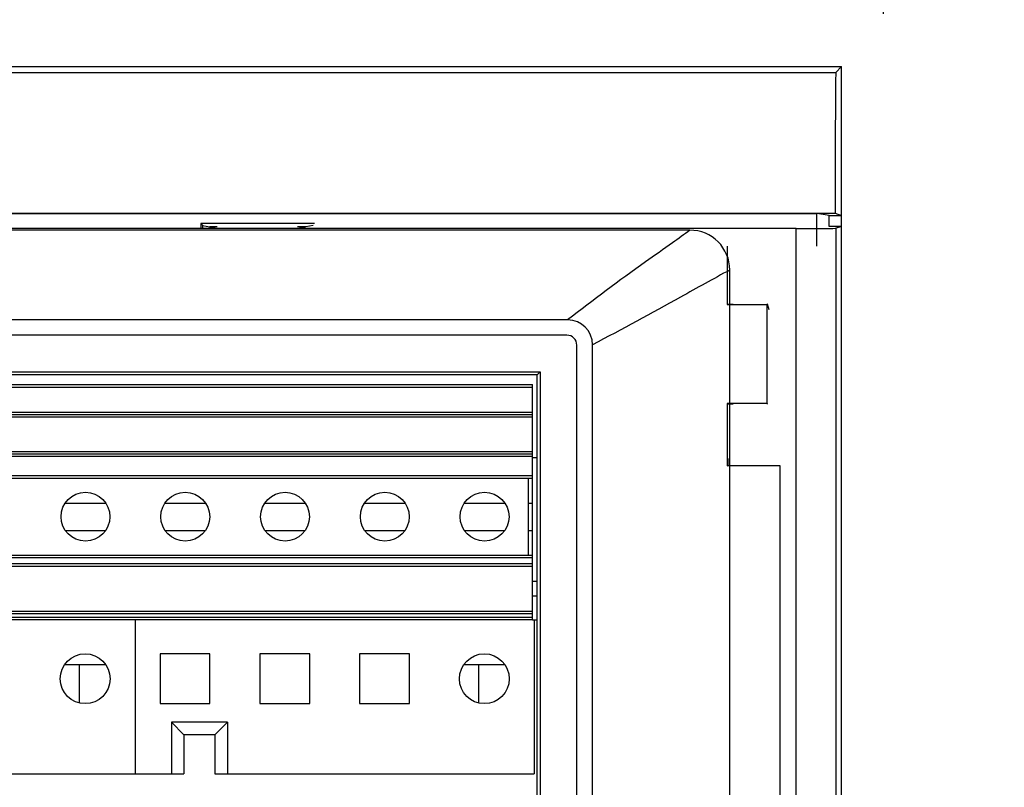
# Model space of a CAD drawing. Header units: inches. Extents: x 0 to 34, y 0 to 22.
# Tile 17 of 116: x 8.592 to 9.579, y 12.446 to 13.216. Entities that reach past the tile are written whole.
import ezdxf

# ---------------------------------------------------------------- set-up
doc = ezdxf.new("R2010")
doc.units = ezdxf.units.IN
doc.header["$LTSCALE"] = 1.87
doc.header["$MEASUREMENT"] = 0
doc.layers.get('0').update_dxf_attribs({"linetype": 'CONTINUOUS'})
doc.layers.add('02___PRT_ALL_AXES', color=7, linetype='CONTINUOUS')
doc.layers.add('DIMENSIONS', color=7, linetype='CONTINUOUS')
doc.styles.get("Standard").update_dxf_attribs({"font": 'txt', "width": 0.8})
doc.dimstyles.new('DIMSTYLE_2', dxfattribs={"dimtxt": 0.125, "dimasz": 0.18, "dimexe": 0.125, "dimexo": 0.0625, "dimgap": 0.0625, "dimtad": 0, "dimtih": 1, "dimtoh": 1, "dimzin": 4, "dimdsep": 46, "dimtxsty": 'STANDARD', "dimblk": '_FILLED', "dimblk1": '_FILLED', "dimblk2": '_FILLED', "dimcen": 0.09, "dimazin": 1, "dimtp": 0.01, "dimtm": 0.01, "dimtfac": 1, "dimtofl": 0, "dimtmove": 0, "dimatfit": 3, "dimldrblk": '_FILLED', "dimfxl": 1, "dimtolj": 1, "dimtzin": 4, "dimarcsym": 0})

# ---------------------------------------------------------------- blocks, each defined once
blk = doc.blocks.new('_FILLED')
at = {"color": 0, "linetype": 'BYBLOCK'}
blk.add_solid([(0, 0), (-1, 0.1736), (-1, -0.1736)], dxfattribs=at)
blk = doc.blocks.new('*D1')
at = {"layer": 'DIMENSIONS', "color": 2, "linetype": 'CONTINUOUS'}
for p, q in [((9.4578, 13.22172), (9.4578, 14.9492)), ((10.3328, 14.1367), (10.3328, 14.9492)), ((9.4578, 14.8242), (9.0978, 14.8242)), ((10.3328, 14.8242), (10.69743, 14.8242))]:
    blk.add_line(p, q, dxfattribs=at)
at = {"layer": 'DIMENSIONS', "color": 2, "linetype": 'CONTINUOUS', "xscale": 0.18, "yscale": 0.18, "zscale": 0.18}
blk.add_blockref('_FILLED', (9.4578, 14.8242), dxfattribs=at)
at = {"layer": 'DIMENSIONS', "color": 2, "linetype": 'CONTINUOUS', "xscale": 0.18, "yscale": 0.18, "zscale": 0.18, "rotation": 180}
blk.add_blockref('_FILLED', (10.3328, 14.8242), dxfattribs=at)
at = {"layer": 'DIMENSIONS', "color": 2, "linetype": 'CONTINUOUS', "insert": (10.75993, 14.8867), "char_height": 0.125, "width": 1.425, "attachment_point": 1, "line_spacing_factor": 0.9}
blk.add_mtext('3X 1.75{\\ftxt.shx;\\W1.000000;\\H0.125000; }[44.5]', dxfattribs=at)

msp = doc.modelspace()

# ---------------------------------------------------------------- linework, layer by layer
at = {"color": 7, "linetype": 'CONTINUOUS'}
for p, q in [((4.35579, 13.16882), (9.41579, 13.16882)), ((9.40991, 13.16295), (9.41579, 13.16882)), ((9.41579, 13.01964), (9.41579, 13.16882)), ((4.36167, 13.16295), (9.40991, 13.16295)), ((4.36227, 13.0218), (9.40931, 13.0218)), ((4.38047, 13.02167), (9.3911, 13.02167)), ((9.40329, 13.01964), (9.3911, 13.02167)), ((9.3911, 12.98882), (9.3911, 13.02167)), ((9.40329, 13.01964), (9.41579, 13.01964)), ((9.40329, 13.0084), (9.40329, 13.01964)), ((9.40931, 13.0218), (9.41579, 13.01964)), ((9.37034, 13.00639), (4.40124, 13.00639)), ((8.88774, 13.01132), (8.77384, 13.01132)), ((8.77384, 13.01132), (8.77384, 13.00652)), ((8.77541, 13.00975), (8.77384, 13.01132)), ((8.77541, 13.00975), (8.77541, 13.00652)), ((8.77541, 13.00958), (8.78276, 13.00811)), ((8.79001, 13.00814), (8.78029, 13.00652)), ((8.78983, 13.00811), (8.78276, 13.00811)), ((8.88029, 13.00652), (8.87057, 13.00814)), ((8.87882, 13.00811), (8.87075, 13.00811)), ((8.88617, 13.00958), (8.87882, 13.00811)), ((9.37034, 9.84689), (9.37034, 13.00639)), ((9.40424, 13.00855), (9.40329, 13.0084)), ((9.41579, 13.00855), (9.40424, 13.00855)), ((9.41579, 13.00855), (9.41033, 13.00673)), ((9.41033, 9.84655), (9.41033, 13.00673)), ((9.41579, 9.84473), (9.41579, 13.00855)), ((9.26379, 13.00482), (6.15379, 13.00482)), ((9.30129, 12.98882), (9.30129, 12.93014)), ((9.30379, 9.88832), (9.30379, 12.96482)), ((9.30129, 12.93014), (9.30173, 12.93057)), ((9.30129, 12.93014), (9.341, 12.93014)), ((9.30173, 12.93057), (9.3073, 12.93057)), ((9.34143, 12.93057), (9.341, 12.93014)), ((9.341, 12.93014), (9.341, 12.83101)), ((9.34328, 12.92504), (9.34143, 12.93057)), ((9.14129, 12.91482), (6.27629, 12.91482)), ((9.14129, 12.91456), (9.14129, 12.91482)), ((9.14045, 12.89949), (6.27612, 12.89949)), ((9.15045, 10.12816), (9.15045, 12.88949)), ((9.16629, 10.12782), (9.16629, 12.88982)), ((6.30295, 12.86266), (9.11363, 12.86266)), ((9.11079, 12.85982), (6.30579, 12.85982)), ((9.11079, 12.85982), (9.11363, 12.86266)), ((9.11079, 10.15782), (9.11079, 12.85982)), ((9.11363, 12.86266), (9.11363, 10.15499)), ((6.31104, 12.84985), (9.10604, 12.84985)), ((9.10604, 12.81985), (9.10604, 12.84985)), ((6.31104, 12.84735), (9.10604, 12.84735)), ((9.341, 12.83101), (9.30129, 12.83101)), ((9.30129, 12.83101), (9.30129, 12.76844)), ((9.30129, 12.83101), (9.30173, 12.83057)), ((9.30173, 12.83057), (9.3073, 12.83057)), ((9.341, 12.83101), (9.34143, 12.83057)), ((6.31104, 12.82235), (9.10604, 12.82235)), ((6.31104, 12.81985), (9.10604, 12.81985)), ((9.10604, 12.78035), (9.10604, 12.81951)), ((9.10604, 12.81735), (6.31104, 12.81735)), ((6.31104, 12.78285), (9.10604, 12.78285)), ((6.31104, 12.78035), (9.10604, 12.78035)), ((9.10604, 12.61385), (9.10604, 12.78001)), ((9.10604, 12.77785), (6.31104, 12.77785)), ((9.11079, 12.77635), (9.10598, 12.77635)), ((9.30129, 12.76844), (9.30173, 12.76888)), ((9.30173, 12.77577), (9.30173, 12.76888)), ((9.30173, 12.76888), (9.34794, 12.76888)), ((9.35441, 12.76844), (9.30129, 12.76844)), ((9.35441, 11.50771), (9.35441, 12.76844)), ((6.32129, 12.7586), (9.10604, 12.7586)), ((6.32129, 12.7561), (9.10604, 12.7561)), ((9.10179, 12.7561), (9.10179, 12.6786)), ((8.63789, 12.7311), (8.67819, 12.7311)), ((8.73789, 12.7311), (8.77819, 12.7311)), ((8.83789, 12.7311), (8.87819, 12.7311)), ((8.93789, 12.7311), (8.97819, 12.7311)), ((9.03789, 12.7311), (9.07819, 12.7311)), ((9.10179, 12.7311), (9.10604, 12.7311)), ((8.63789, 12.7036), (8.67819, 12.7036)), ((8.73789, 12.7036), (8.77819, 12.7036)), ((8.83789, 12.7036), (8.87819, 12.7036)), ((8.93789, 12.7036), (8.97819, 12.7036)), ((9.03789, 12.7036), (9.07819, 12.7036)), ((9.10179, 12.7036), (9.10604, 12.7036)), ((9.10604, 12.6786), (6.32129, 12.6786)), ((9.10604, 12.6761), (6.32129, 12.6761)), ((6.32129, 12.67035), (9.10604, 12.67035)), ((6.32129, 12.66785), (9.10604, 12.66785)), ((9.10604, 12.65285), (9.11079, 12.65285)), ((9.10604, 12.63785), (9.11079, 12.63785)), ((9.10604, 12.62235), (6.32129, 12.62235)), ((9.10604, 12.61985), (6.32129, 12.61985)), ((9.10604, 12.61635), (6.32129, 12.61635)), ((9.10604, 12.61385), (6.32129, 12.61385)), ((8.70779, 12.61385), (8.70779, 12.45932)), ((9.10779, 12.61385), (9.10779, 12.45932)), ((8.78279, 12.57985), (8.73279, 12.57985)), ((8.73279, 12.57985), (8.73279, 12.52985)), ((8.78279, 12.52985), (8.78279, 12.57985)), ((8.88279, 12.57985), (8.83279, 12.57985)), ((8.83279, 12.57985), (8.83279, 12.52985)), ((8.88279, 12.52985), (8.88279, 12.57985)), ((8.98279, 12.57985), (8.93279, 12.57985)), ((8.93279, 12.57985), (8.93279, 12.52985)), ((8.98279, 12.52985), (8.98279, 12.57985)), ((8.67814, 12.56885), (8.63744, 12.56885)), ((8.65179, 12.56885), (8.65179, 12.53083)), ((9.07814, 12.56885), (9.03744, 12.56885)), ((9.05179, 12.56885), (9.05179, 12.53083)), ((8.73279, 12.52985), (8.78279, 12.52985)), ((8.83279, 12.52985), (8.88279, 12.52985)), ((8.93279, 12.52985), (8.98279, 12.52985)), ((8.80029, 12.51119), (8.74429, 12.51119)), ((8.74429, 12.51119), (8.74429, 12.45932)), ((8.74429, 12.51119), (8.75679, 12.49869)), ((8.78779, 12.49869), (8.80029, 12.51119)), ((8.80029, 12.51119), (8.80029, 12.45932)), ((8.78779, 12.49869), (8.75679, 12.49869)), ((8.75679, 12.49869), (8.75679, 12.45932)), ((8.78779, 12.49869), (8.78779, 12.45932)), ((8.38779, 12.45932), (8.75679, 12.45932)), ((8.78779, 12.45932), (9.10779, 12.45932))]:
    msp.add_line(p, q, dxfattribs=at)
at = {"color": 3, "linetype": 'CONTINUOUS'}
msp.add_line((9.10604, 12.61385), (9.11079, 12.61385), dxfattribs=at)
at = {"color": 7, "linetype": 'CONTINUOUS'}
for centre, radius in [((8.65804, 12.71735), 0.0245), ((8.75804, 12.71735), 0.0245), ((8.85804, 12.71735), 0.0245), ((8.95804, 12.71735), 0.0245), ((9.05804, 12.71735), 0.0245), ((8.65779, 12.55485), 0.025), ((9.05779, 12.55485), 0.025)]:
    msp.add_circle(centre, radius, dxfattribs=at)
for centre, radius in [((9.26379, 12.96482), 0.04), ((9.14129, 12.88982), 0.025)]:
    msp.add_arc(centre, radius, 0, 90, dxfattribs=at)
for centre, major_axis, ratio, start_param, end_param in [((9.42103, 13.02132), (0, 0.44762), 0.026186, 1.248882, 1.569724), ((9.37034, 13.00674), (0.04, 0), 0.008727, -1.570796, -0.02618), ((9.14045, 12.88949), (0.00707, 0.00707), 0.999695, -0.785246, 0.785246)]:
    msp.add_ellipse(centre, major_axis=major_axis, ratio=ratio, start_param=start_param, end_param=end_param, dxfattribs=at)
for points, knots in [([(9.26379, 13.00482), (9.25812, 13.0004), (9.24323, 12.98989), (9.20184, 12.96067), (9.16687, 12.9348), (9.14129, 12.91482)], [0, 0, 0, 0, 0.14187, 0.359469, 1, 1, 1, 1]), ([(9.30379, 12.96482), (9.28721, 12.95602), (9.24177, 12.93029), (9.19582, 12.9055), (9.16629, 12.88982)], [0, 0, 0, 0, 0.359582, 1, 1, 1, 1])]:
    msp.add_open_spline(points, degree=3, knots=knots, dxfattribs=at)
at = {"layer": '02___PRT_ALL_AXES', "color": 3, "linetype": 'CONTINUOUS'}
msp.add_line((9.41579, 13.00855), (9.41579, 13.01964), dxfattribs=at)

# ---------------------------------------------------------------- dimensions: what is measured, and where the dimension line sits
at = {"layer": 'DIMENSIONS', "color": 2, "linetype": 'CONTINUOUS'}
dim = msp.add_linear_dim(base=(9.4577954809, 14.8242043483), p1=(10.3327954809, 14.0742043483), p2=(9.4577954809, 13.1592180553), angle=180, text='3X <>', dimstyle='DIMSTYLE_2', dxfattribs=at)
dim.commit()
dim.dimension.update_dxf_attribs({"geometry": '*D1', "text_midpoint": (11.4724252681, 14.8242043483), "dimtype": 160})

doc.saveas('drawing.dxf')
